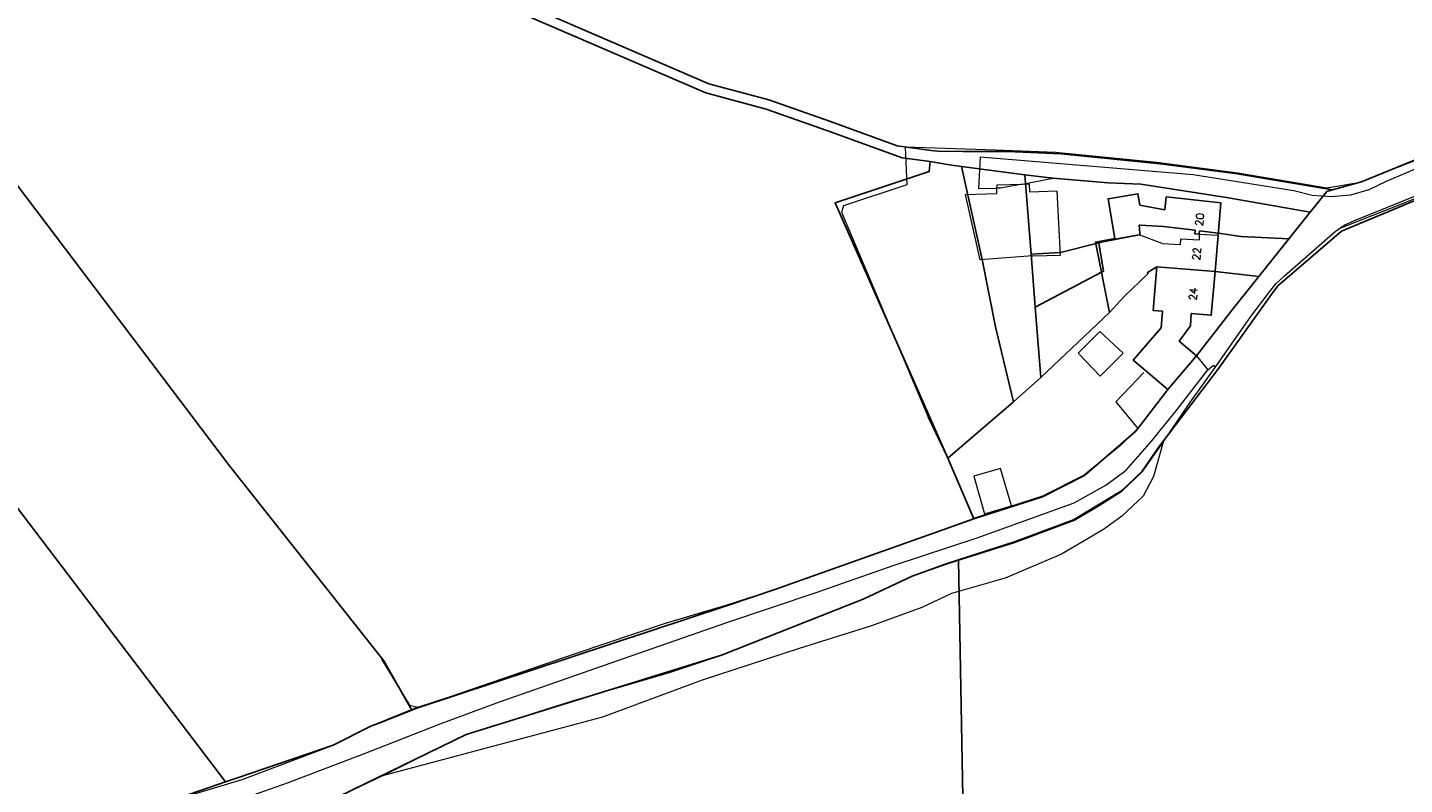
# Model space of a CAD drawing. Header units: metres. Extents: x 190798 to 192239, y 307689 to 310000.
# Tile 102 of 107: x 191562 to 191779, y 309752 to 309871. Entities that reach past the tile are written whole.
import ezdxf
from ezdxf.lldxf.tags import DXFTag

# ---------------------------------------------------------------- set-up
doc = ezdxf.new("R2010")
doc.units = ezdxf.units.M
doc.layers.add('PH-BEST-HUISNUMMERS', color=7, linetype='Continuous')
doc.layers.add('PH-BEST-KADASTRALE-GRENS', color=150, linetype='KG-KADASTRAAL-SO')
doc.layers.add('PH-BEST-KANTVERHARDING', color=253, linetype='Continuous', lineweight=9)
doc.styles.add('ROMANS', font='romans.shx')
doc.styles.get("Standard").update_dxf_attribs({"font": 'arial.ttf'})
tags = doc.linetypes.add('KG-KADASTRAAL-SO', pattern='A,5.5,-2,["K",Standard,S=1.8,R=0,X=0,Y=-0.9],-2,5.5,-2,[5,NLCS.SHX,S=0.75,R=0,X=0,Y=0],-2', length=19).pattern_tags.tags
tags[6] = DXFTag(74, 10)

msp = doc.modelspace()

# ---------------------------------------------------------------- linework, layer by layer
at = {"layer": 'PH-BEST-KADASTRALE-GRENS'}
for p, q in [((191593.14, 309752.12), (191516.78, 309852.43)), ((191712.37, 309834.43), (191709.11, 309849.09)), ((191709.11, 309849.09), (191719.11, 309847.82)), ((191719.11, 309847.82), (191720.1, 309835.3)), ((191719.11, 309847.82), (191723.55, 309847.26)), ((191737.24, 309843.04), (191741.19, 309842.27)), ((191760.74, 309837.72), (191764.09, 309841.93)), ((191737.16, 309838.33), (191737.27, 309838.35)), ((191749.1, 309832.58), (191749.58, 309838.29)), ((191753.2, 309838.1), (191760.74, 309837.72)), ((191755.99, 309831.77), (191760.74, 309837.72)), ((191720.1, 309835.3), (191720.76, 309826.92)), ((191739.95, 309833.27), (191739.35, 309826.43)), ((191755.99, 309831.77), (191749.1, 309832.58)), ((191720.76, 309826.92), (191721.63, 309815.85)), ((191721.63, 309815.85), (191732.49, 309826.12)), ((191740.84, 309826.3), (191739.35, 309826.43)), ((191740.84, 309826.3), (191740.6, 309823.68)), ((191740.6, 309823.68), (191736.21, 309818.59)), ((191743.43, 309821.6), (191746.16, 309819.29)), ((191737.83, 309817.22), (191736.21, 309818.59)), ((191741.64, 309813.98), (191737.83, 309817.22)), ((191746.16, 309819.29), (191741.64, 309813.98)), ((191717.34, 309812.03), (191721.63, 309815.85)), ((191736.63, 309807.41), (191741.64, 309813.98)), ((191706.97, 309803.12), (191717.34, 309812.03)), ((191711.08, 309793.56), (191706.97, 309803.12)), ((191708.67, 309787.13), (191710.11, 309708.21))]:
    msp.add_line(p, q, dxfattribs=at)
at = {"layer": 'PH-BEST-KADASTRALE-GRENS', "ltscale": 0.2, "flags": 128}
for points in [[(191455.95, 310000), (191457.22, 309998.94), (191473.98, 309985.33), (191486.17, 309975.43), (191488.01, 309973.93), (191494.37, 309968.89), (191514.96, 309952.58), (191525.22, 309944.45), (191526.87, 309943.15), (191553.4, 309922.19), (191585.76, 309899.98), (191620.14, 309883.95), (191633.26, 309877.75), (191669.33, 309862.12), (191678.77, 309859.61), (191688.46, 309856.21), (191699, 309852.36), (191704.37, 309851.64), (191705.41, 309851.52), (191709.4, 309851.49), (191716.38, 309851.49), (191724.85, 309851.13), (191740.47, 309849.55), (191752.27, 309848.03), (191767.63, 309845.43)], [(191574.54, 309905.86), (191582.79, 309900.2), (191585.01, 309898.67), (191585.3, 309898.54), (191605.73, 309889.01), (191619.46, 309882.61), (191632.65, 309876.38), (191633.56, 309875.98), (191668.84, 309860.71), (191678.34, 309858.17), (191687.92, 309854.81), (191699.8, 309850.47), (191704.17, 309849.89)], [(191622.5, 309763.41), (191618.09, 309771.19), (191593.77, 309801.95), (191552.57, 309856.33)], [(191767.63, 309845.43), (191772.18, 309846.71), (191795.02, 309856.03)], [(191706.97, 309803.12), (191689.2, 309843.36), (191704.06, 309848.34), (191704.17, 309849.89)], [(191704.17, 309849.89), (191707.22, 309849.39), (191709.11, 309849.09)], [(191708.67, 309787.13), (191717.51, 309789.95), (191726.78, 309793.41), (191734.35, 309798.01), (191737.59, 309801.09), (191740.32, 309804.97), (191749.55, 309817.12), (191757.93, 309828.87), (191759.02, 309830.28), (191769.02, 309838.93), (191790.68, 309847.97), (191794.62, 309849.05), (191798.93, 309847.91)], [(191723.55, 309847.26), (191732.23, 309846.54), (191737.42, 309846.3), (191750.92, 309844.23), (191764.09, 309841.93)], [(191764.09, 309841.93), (191766.73, 309845.18), (191767.63, 309845.43)], [(191733.3, 309837.76), (191732.24, 309844.02), (191736.94, 309844.81), (191737.24, 309843.04)], [(191741.19, 309842.27), (191741.41, 309844.31), (191750.01, 309843.38), (191749.58, 309838.29)], [(191753.2, 309838.1), (191749.59, 309838.58), (191746.67, 309838.96), (191746.6, 309838.42), (191745.9, 309838.5), (191745.97, 309839.05), (191740.97, 309839.65), (191737.3, 309839.86), (191737.15, 309839.87), (191737.15, 309839.85), (191737.25, 309838.58), (191737.27, 309838.35)], [(191730.79, 309837.07), (191724.73, 309835.53), (191720.1, 309835.3)], [(191720.76, 309826.92), (191731.22, 309832.44), (191731.53, 309832.6), (191730.79, 309837.07)], [(191733.3, 309837.76), (191730.27, 309837.2), (191732.49, 309826.12), (191734.76, 309828.64), (191738.49, 309832.2), (191738.48, 309832.39), (191739.95, 309833.27)], [(191737.16, 309838.33), (191731.73, 309837.3), (191730.79, 309837.07)], [(191712.37, 309834.43), (191714.5, 309823.85), (191717.34, 309812.03)], [(191732.49, 309826.12), (191734.76, 309828.64), (191738.49, 309832.2), (191738.48, 309832.39), (191739.95, 309833.27), (191749.1, 309832.58)], [(191745.35, 309825.92), (191748.51, 309825.65), (191749.1, 309832.58)], [(191741.64, 309813.98), (191746.16, 309819.29), (191752.02, 309826.79), (191755.99, 309831.77)], [(191745.35, 309825.92), (191745.21, 309823.99), (191743.43, 309821.6)], [(191711.08, 309793.56), (191721.92, 309797.02), (191728.52, 309800.38), (191736.63, 309807.41)], [(191622.5, 309763.41), (191623.27, 309763.72), (191623.46, 309763.79), (191672.23, 309779.92), (191679.88, 309782.47), (191711.08, 309793.56)], [(191499.18, 309685.71), (191525.2, 309710.85), (191545.47, 309732.19), (191570.4, 309736.78), (191590.37, 309741.83), (191597.96, 309744.06), (191606.86, 309747.78), (191631.05, 309759.57), (191671.31, 309772.09), (191693.66, 309780.93), (191701.36, 309784.53), (191707.02, 309786.6), (191708.67, 309787.13)], [(191593.14, 309752.12), (191595.14, 309752.8), (191610.08, 309757.89), (191616.05, 309760.88), (191617.46, 309761.44), (191622.5, 309763.41)], [(191548.77, 309742.78), (191559.26, 309743.8), (191562.24, 309744.41), (191583.16, 309748.72), (191589.15, 309750.76), (191593.14, 309752.12)]]:
    msp.add_lwpolyline(points, dxfattribs=at)
at = {"layer": 'PH-BEST-KANTVERHARDING', "color": 8}
for p, q in [((191795.89, 309856.07), (191771.71, 309846.52)), ((191700.24, 309852.18), (191700.5, 309846.2)), ((191714.51, 309851.66), (191700.24, 309852.18)), ((191737.24, 309843.04), (191741.19, 309842.27)), ((191749.1, 309832.58), (191749.58, 309838.29)), ((191760.04, 309831.87), (191768.05, 309838.86)), ((191739.95, 309833.27), (191739.35, 309826.43)), ((191739.95, 309833.27), (191749.1, 309832.58)), ((191740.84, 309826.3), (191739.35, 309826.43)), ((191740.84, 309826.3), (191740.6, 309823.68)), ((191740.6, 309823.68), (191736.21, 309818.59)), ((191743.43, 309821.6), (191746.16, 309819.29)), ((191737.83, 309817.22), (191736.21, 309818.59)), ((191741.64, 309813.98), (191737.83, 309817.22)), ((191746.16, 309819.29), (191741.64, 309813.98)), ((191746.16, 309819.29), (191747.94, 309817.06)), ((191737.9, 309816.66), (191733.48, 309811.99)), ((191741.64, 309813.98), (191736.93, 309807.79)), ((191733.48, 309811.99), (191736.93, 309807.79)), ((191706.97, 309803.12), (191703.92, 309809.48)), ((191711.05, 309793.65), (191706.97, 309803.12)), ((191623.43, 309763.89), (191616.05, 309760.88))]:
    msp.add_line(p, q, dxfattribs=at)
for points in [[(191795.55, 309854.42), (191785.71, 309850.83), (191776.08, 309846.72)], [(191761.5, 309845.26), (191745.65, 309847.82), (191712.06, 309850.57), (191711.83, 309845.62), (191714.73, 309845.68)], [(191771.71, 309846.52), (191766.73, 309845.69), (191752.72, 309848.07), (191739.94, 309849.72), (191723.97, 309851.32), (191714.51, 309851.66)], [(191815.71, 309811.65), (191814.78, 309815.4), (191810.21, 309824.66), (191805.46, 309833.61), (191800.18, 309844.57), (191797.99, 309847.61), (191794.13, 309848.79), (191783.66, 309845.21), (191768.75, 309839.36)], [(191771.06, 309840.6), (191783.97, 309845.78), (191790.51, 309848.45)], [(191700.5, 309846.2), (191690.55, 309842.89), (191690.24, 309841.93), (191703.92, 309809.48)], [(191720.34, 309835.04), (191712.06, 309834.4), (191709.79, 309844.72), (191714.73, 309844.88), (191714.73, 309845.68)], [(191718.74, 309846.35), (191715.26, 309845.69), (191714.73, 309845.68)], [(191714.73, 309845.68), (191714.74, 309846.2), (191718.74, 309846.35)], [(191718.74, 309846.35), (191723.55, 309847.26), (191732.23, 309846.54), (191737.42, 309846.3), (191750.92, 309844.23), (191764.09, 309841.93), (191752.02, 309826.79), (191746.16, 309819.29)], [(191718.74, 309846.35), (191719.8, 309846.39), (191719.87, 309845.06)], [(191776.08, 309846.72), (191773.35, 309845.42), (191770.44, 309844.61), (191767.44, 309844.31), (191764.43, 309844.53), (191761.5, 309845.26)], [(191720.34, 309835.04), (191724.76, 309835.13), (191724.23, 309845.22), (191719.87, 309845.06)], [(191733.3, 309837.76), (191732.24, 309844.02), (191736.94, 309844.81), (191737.24, 309843.04)], [(191741.19, 309842.27), (191741.41, 309844.31), (191750.01, 309843.38), (191749.58, 309838.29)], [(191768.05, 309838.86), (191769.48, 309839.87), (191771.06, 309840.6)], [(191733.3, 309837.76), (191730.27, 309837.2), (191732.49, 309826.12), (191734.76, 309828.64), (191738.49, 309832.2), (191738.48, 309832.39), (191739.95, 309833.27)], [(191740.77, 309836.97), (191737.16, 309838.33), (191733.32, 309837.67), (191733.3, 309837.76)], [(191740.77, 309836.97), (191743.68, 309836.83), (191743.72, 309837.7), (191746.63, 309837.56), (191746.67, 309838.43), (191749.58, 309838.29)], [(191745.35, 309825.92), (191748.51, 309825.65), (191749.1, 309832.58)], [(191757.52, 309829.16), (191758.66, 309830.63), (191760.04, 309831.87)], [(191749.14, 309817.42), (191754.73, 309825.47), (191757.52, 309829.16)], [(191745.35, 309825.92), (191745.21, 309823.99), (191743.43, 309821.6)], [(191734.62, 309819.67), (191731.02, 309816.07), (191727.54, 309819.7), (191730.93, 309823.08), (191734.62, 309819.67)], [(191740.95, 309805.68), (191745.11, 309811.87), (191749.14, 309817.42)], [(191747.94, 309817.06), (191748.86, 309817.82), (191749.14, 309817.42)], [(191522.68, 309713.33), (191534.96, 309728.21), (191544.15, 309735.71), (191546.21, 309737.34), (191549.58, 309739.14), (191559.86, 309740.77), (191573.81, 309743.6), (191587.41, 309747.3), (191594.87, 309749.11), (191602.89, 309751.97), (191615.69, 309756.82), (191626.94, 309761.27), (191636.47, 309764.79), (191659.34, 309772.79), (191672.16, 309777.24), (191686.24, 309781.96), (191698.54, 309786.26), (191711.58, 309790.6), (191726.89, 309796.12), (191731.89, 309798.88), (191735.1, 309801.26), (191739.14, 309805.85), (191743.12, 309810.83), (191747.94, 309817.06)], [(191736.93, 309807.79), (191734.24, 309805.18), (191728.47, 309800.47), (191721.89, 309797.12), (191711.05, 309793.65)], [(191740.95, 309805.68), (191739.39, 309800.27), (191737.75, 309797.15), (191734.39, 309794.01), (191731.52, 309791.88), (191724.91, 309788.02), (191716.04, 309784.22), (191707.57, 309781.79), (191702.87, 309779.61), (191694.93, 309776.68), (191683.55, 309773.13), (191668.23, 309768.15), (191652.52, 309762.32), (191617.89, 309753.04)], [(191707.05, 309786.51), (191717.55, 309789.86), (191726.82, 309793.32), (191730.67, 309795.58), (191734.41, 309797.93), (191737.67, 309801.02), (191740.95, 309805.68)], [(191715.3, 309801.51), (191711.06, 309800.28), (191712.78, 309794.37), (191717.02, 309795.6), (191715.3, 309801.51)], [(191672.2, 309780.02), (191679.88, 309782.47), (191698.29, 309789.05), (191711.05, 309793.65)], [(191617.89, 309753.04), (191629.41, 309758.83), (191631.05, 309759.57), (191647.49, 309764.8), (191663.1, 309769.33), (191671.31, 309772.09), (191682.34, 309776.47), (191693.66, 309780.93), (191701.36, 309784.53), (191707.05, 309786.51)], [(191623.43, 309763.89), (191628.57, 309765.55), (191648.29, 309772.36), (191662.49, 309777.13), (191672.2, 309780.02)], [(191617.72, 309771.47), (191622.12, 309764.19), (191623.43, 309763.89)], [(191559.26, 309743.8), (191571.41, 309746.08), (191583.16, 309748.72), (191595.72, 309752.5), (191610.08, 309757.89), (191616.05, 309760.88)], [(191617.89, 309753.04), (191606.86, 309747.78), (191604.71, 309746.95), (191597.96, 309744.06), (191590.37, 309741.83), (191580.4, 309739.5), (191570.4, 309736.78), (191565.54, 309735.54), (191561.19, 309735.08)]]:
    msp.add_lwpolyline(points, dxfattribs=at)

# ---------------------------------------------------------------- texts
at = {"layer": 'PH-BEST-HUISNUMMERS', "style": 'ROMANS'}
for s, p in [('20', (191747.19, 309839.67)), ('22', (191746.73, 309834.27)), ('24', (191746.19, 309827.95))]:
    msp.add_text(s, height=1.2, rotation=85.1221, dxfattribs=at).set_placement(p)

doc.saveas('drawing.dxf')
